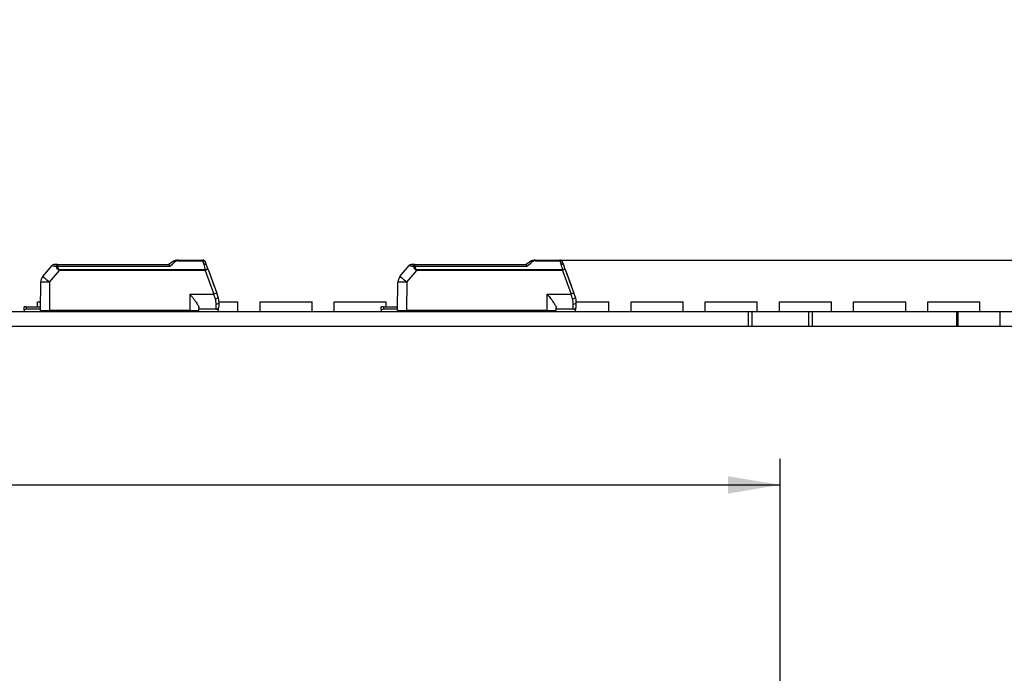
# Model space of a CAD drawing. Header units: millimetres. Extents: x 7 to 819, y 15 to 587.
# Tile 27 of 29: x 632 to 699, y 452 to 496. Entities that reach past the tile are written whole.
import ezdxf
from ezdxf.enums import TextEntityAlignment as Align

# ---------------------------------------------------------------- set-up
doc = ezdxf.new("R2010")
doc.units = ezdxf.units.MM
doc.layers.add('Default', color=7, linetype='Continuous')
doc.layers.add('LINLED_560X24MM_', color=7, linetype='Continuous')
doc.styles.add('SEACAD_Arial', font='arial.ttf')
doc.dimstyles.new('ISO', dxfattribs={"dimtxt": 3.5, "dimasz": 3.5, "dimexe": 1.75, "dimexo": 0, "dimgap": 0.875, "dimtad": 1, "dimtxsty": 'SEACAD_Arial', "dimblk1": '_SE_FILLED', "dimblk2": '_SE_FILLED', "dimsah": 1, "dimcen": 1.75, "dimadec": 0, "dimazin": 0, "dimtfac": 0.5, "dimtdec": 3, "dimtmove": 0, "dimatfit": 3, "dimfxl": 1, "dimarcsym": 0})

# ---------------------------------------------------------------- blocks, each defined once
blk = doc.blocks.new('SE2')
at = {"layer": 'LINLED_560X24MM_', "color": 7, "linetype": 'Continuous'}
for p, q in [((642.708, 479.778), (642.425, 479.584)), ((643.048, 479.884), (644.688, 479.884)), ((643.048, 479.884), (643.048, 479.84)), ((643.048, 479.84), (644.688, 479.84)), ((644.688, 479.84), (644.688, 479.884)), ((644.95, 479.55), (644.876, 479.752)), ((666.708, 479.778), (666.425, 479.584)), ((667.048, 479.884), (668.688, 479.884)), ((667.048, 479.884), (667.048, 479.84)), ((667.048, 479.84), (668.688, 479.84)), ((668.688, 479.84), (668.688, 479.884)), ((668.95, 479.55), (668.876, 479.752)), ((633.949, 478.771), (634.571, 479.513)), ((634.408, 478.39), (635.08, 479.191)), ((634.724, 479.584), (634.952, 479.584)), ((634.949, 479.584), (634.729, 479.584)), ((634.952, 479.584), (642.427, 479.584)), ((634.952, 479.473), (634.952, 479.584)), ((634.952, 479.473), (642.486, 479.473)), ((644.868, 479.234), (635.08, 479.234)), ((635.08, 479.234), (635.08, 479.191)), ((644.868, 479.191), (635.08, 479.191)), ((644.868, 479.191), (644.868, 479.234)), ((644.868, 479.191), (645.45, 477.593)), ((645.056, 479.257), (644.95, 479.55)), ((645.056, 479.257), (645.638, 477.659)), ((645.118, 479.086), (645.447, 478.184)), ((657.949, 478.771), (658.571, 479.513)), ((658.408, 478.39), (659.08, 479.191)), ((658.724, 479.584), (658.952, 479.584)), ((658.949, 479.584), (658.729, 479.584)), ((658.952, 479.584), (666.427, 479.584)), ((658.952, 479.473), (658.952, 479.584)), ((658.952, 479.473), (666.486, 479.473)), ((668.868, 479.234), (659.08, 479.234)), ((659.08, 479.234), (659.08, 479.191)), ((668.868, 479.191), (659.08, 479.191)), ((668.868, 479.191), (668.868, 479.234)), ((668.868, 479.191), (669.45, 477.593)), ((669.056, 479.257), (668.95, 479.55)), ((669.056, 479.257), (669.638, 477.659)), ((669.118, 479.086), (669.447, 478.184)), ((633.792, 476.484), (633.809, 478.391)), ((634.406, 478.391), (634.396, 476.484)), ((657.792, 476.484), (657.809, 478.391)), ((658.406, 478.391), (658.396, 476.484)), ((645.732, 477.401), (645.638, 477.659)), ((669.732, 477.401), (669.638, 477.659)), ((633.59, 477.084), (633.797, 477.084)), ((633.59, 476.734), (633.59, 477.084)), ((643.842, 476.484), (643.842, 477.592)), ((643.843, 477.593), (645.45, 477.593)), ((645.544, 477.27), (645.564, 477.277)), ((645.792, 477.059), (645.785, 477.061)), ((645.791, 477.084), (647.06, 477.084)), ((645.792, 476.784), (645.792, 477.059)), ((647.06, 476.434), (647.06, 477.084)), ((648.545, 477.084), (652.045, 477.084)), ((648.545, 476.434), (648.545, 477.084)), ((652.045, 476.434), (652.045, 477.084)), ((653.53, 477.084), (657.03, 477.084)), ((653.53, 476.434), (653.53, 477.084)), ((657.03, 476.734), (657.03, 477.084)), ((667.842, 476.484), (667.842, 477.592)), ((667.843, 477.593), (669.45, 477.593)), ((669.544, 477.27), (669.564, 477.277)), ((669.792, 477.059), (669.785, 477.061)), ((669.791, 477.084), (671.985, 477.084)), ((669.792, 476.784), (669.792, 477.059)), ((671.985, 476.434), (671.985, 477.084)), ((673.47, 477.084), (676.97, 477.084)), ((673.47, 476.434), (673.47, 477.084)), ((676.97, 476.434), (676.97, 477.084)), ((678.455, 477.084), (681.955, 477.084)), ((678.455, 476.434), (678.455, 477.084)), ((681.955, 476.434), (681.955, 477.084)), ((683.44, 477.084), (686.94, 477.084)), ((683.44, 476.434), (683.44, 477.084)), ((686.94, 476.434), (686.94, 477.084)), ((688.425, 477.084), (691.925, 477.084)), ((688.425, 476.434), (688.425, 477.084)), ((691.925, 476.434), (691.925, 477.084)), ((693.41, 477.084), (696.91, 477.084)), ((693.41, 476.434), (693.41, 477.084)), ((696.91, 476.434), (696.91, 477.084)), ((560.642, 476.434), (681.342, 476.434)), ((632.842, 476.734), (632.692, 476.734)), ((632.692, 476.534), (632.692, 476.734)), ((632.692, 476.534), (632.692, 476.434)), ((632.842, 476.734), (633.794, 476.734)), ((632.842, 476.734), (632.842, 476.584)), ((633.793, 476.584), (632.842, 476.584)), ((633.792, 476.484), (634.396, 476.484)), ((643.842, 476.484), (634.396, 476.484)), ((637.09, 476.434), (637.09, 476.484)), ((638.575, 476.434), (638.575, 476.484)), ((642.075, 476.434), (642.075, 476.484)), ((642.489, 476.484), (642.484, 476.471)), ((643.313, 476.434), (643.313, 476.484)), ((643.442, 476.484), (643.392, 476.434)), ((643.842, 476.484), (644.442, 476.484)), ((644.042, 476.484), (644.042, 476.434)), ((644.442, 476.484), (644.442, 476.671)), ((645.592, 476.584), (644.442, 476.584)), ((645.592, 476.584), (644.442, 476.584)), ((645.592, 476.584), (645.592, 476.928)), ((645.742, 476.652), (645.742, 476.534)), ((645.742, 476.434), (645.742, 476.534)), ((656.842, 476.734), (656.692, 476.734)), ((656.692, 476.534), (656.692, 476.734)), ((656.692, 476.534), (656.692, 476.434)), ((656.842, 476.734), (657.794, 476.734)), ((656.842, 476.734), (656.842, 476.584)), ((657.793, 476.584), (656.842, 476.584)), ((657.792, 476.484), (658.396, 476.484)), ((667.842, 476.484), (658.396, 476.484)), ((662.015, 476.434), (662.015, 476.484)), ((663.5, 476.434), (663.5, 476.484)), ((666.489, 476.484), (666.484, 476.471)), ((667.313, 476.434), (667.313, 476.484)), ((667.442, 476.484), (667.392, 476.434)), ((667.842, 476.484), (668.442, 476.484)), ((668.042, 476.484), (668.042, 476.434)), ((668.442, 476.484), (668.442, 476.671)), ((669.592, 476.584), (668.442, 476.584)), ((669.592, 476.584), (668.442, 476.584)), ((669.592, 476.584), (669.592, 476.928)), ((669.742, 476.652), (669.742, 476.534)), ((669.742, 476.434), (669.742, 476.534)), ((681.342, 476.434), (681.342, 475.434)), ((681.342, 476.434), (681.592, 476.434)), ((681.592, 476.434), (681.592, 475.434)), ((681.592, 476.434), (685.392, 476.434)), ((685.392, 476.434), (685.392, 475.434)), ((685.392, 476.434), (685.642, 476.434)), ((685.642, 476.434), (685.642, 475.434)), ((685.642, 476.434), (695.346, 476.434)), ((695.346, 476.434), (695.346, 475.434)), ((695.346, 476.434), (695.419, 476.434)), ((695.419, 476.434), (695.419, 475.434)), ((695.419, 476.434), (698.242, 476.434)), ((698.242, 476.434), (698.242, 475.434)), ((560.642, 475.434), (681.342, 475.434)), ((681.342, 475.434), (681.592, 475.434)), ((681.592, 475.434), (685.392, 475.434)), ((685.392, 475.434), (685.642, 475.434)), ((685.642, 475.434), (695.346, 475.434)), ((695.346, 475.434), (695.419, 475.434)), ((695.419, 475.434), (698.242, 475.434))]:
    blk.add_line(p, q, dxfattribs=at)
for centre, radius, start, end in [((620.252, 506.389), 34.912, 309.55782, 310.27562), ((643.048, 479.284), 0.6, 90, 124.50738), ((643.015, 479.355), 0.522, 108.33183, 124.88888), ((643.054, 479.482), 0.357, 90.95719, 130.61425), ((644.688, 479.684), 0.2, 20.00059, 89.99992), ((747.685, 510.418), 107.44, 196.53576, 196.67329), ((644.252, 506.389), 34.912, 309.55782, 310.27562), ((667.048, 479.284), 0.6, 90, 124.50738), ((667.015, 479.355), 0.522, 108.33183, 124.88888), ((667.054, 479.482), 0.357, 90.95719, 130.61425), ((668.688, 479.684), 0.2, 20.00059, 89.99992), ((771.685, 510.418), 107.44, 196.53576, 196.67329), ((634.724, 479.384), 0.2, 96.3981, 139.99985), ((636.073, 486.725), 7.367, 258.23921, 260.5742), ((634.729, 479.389), 0.195, 97.44812, 140.94435), ((634.724, 479.384), 0.2, 90.00006, 93.75071), ((634.986, 479.043), 0.432, 94.4698, 106.05728), ((746.151, 509.563), 105.726, 196.4674, 196.66988), ((658.724, 479.384), 0.2, 96.3981, 139.99985), ((660.073, 486.725), 7.367, 258.23921, 260.5742), ((658.729, 479.389), 0.195, 97.44812, 140.94435), ((658.724, 479.384), 0.2, 90.00006, 93.75071), ((658.986, 479.043), 0.432, 94.4698, 106.05728), ((770.151, 509.563), 105.726, 196.4674, 196.66988), ((634.409, 478.385), 0.6, 140, 179.5), ((658.409, 478.385), 0.6, 140, 179.5), ((647.534, 472.011), 5.958, 108.5546, 110.47358), ((671.534, 472.011), 5.958, 108.5546, 110.47358), ((564.277, 453.747), 84.603, 16.14336, 16.37117), ((644.362, 476.929), 1.23, 359.95935, 16.09879), ((644.792, 477.059), 1, 0.00462, 19.99402), ((588.277, 453.747), 84.603, 16.14336, 16.37117), ((668.362, 476.929), 1.23, 359.95935, 16.09879), ((668.792, 477.059), 1, 0.00462, 19.99402), ((632.842, 476.334), 0.25, 90, 126.8699), ((634.742, 477.034), 0.6, 270, 293.55646), ((642.692, 477.034), 0.6, 246.44354, 249.70355), ((642.692, 477.034), 0.6, 249.70365, 270), ((645.592, 476.784), 0.2, 270, 0), ((645.592, 476.334), 0.25, 53.1301, 90), ((656.842, 476.334), 0.25, 90, 126.8699), ((658.742, 477.034), 0.6, 270, 293.55646), ((666.692, 477.034), 0.6, 246.44354, 249.70355), ((666.692, 477.034), 0.6, 249.70365, 270), ((669.592, 476.784), 0.2, 270, 0), ((669.592, 476.334), 0.25, 53.1301, 90)]:
    blk.add_arc(centre, radius, start, end, dxfattribs=at)
for centre, major_axis, ratio, start_param, end_param in [((644.868, 479.189), (0.188, 0.068), 0.0082, 0, 1.567895), ((668.868, 479.189), (0.188, 0.068), 0.0082, 0, 1.567895), ((634.409, 478.385), (0.6, -0.005), 0.008726, 1.573617, 3.141593), ((634.409, 478.385), (-0.46, 0.386), 0.006685, 4.720219, 6.283185), ((658.409, 478.385), (0.6, -0.005), 0.008726, 1.573617, 3.141593), ((658.409, 478.385), (-0.46, 0.386), 0.006685, 4.720219, 6.283185), ((645.592, 477.059), (0.2, 0), 0.65625, 4.712389, 6.283031), ((669.592, 477.059), (0.2, 0), 0.65625, 4.712389, 6.283031)]:
    blk.add_ellipse(centre, major_axis=major_axis, ratio=ratio, start_param=start_param, end_param=end_param, dxfattribs=at)
for points, weights in [([(642.821, 479.754), (642.775, 479.788), (642.734, 479.796), (642.708, 479.778)], [1.03323215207, 0.973772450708, 0.994102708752, 1.0942229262]), ([(666.821, 479.754), (666.775, 479.788), (666.734, 479.796), (666.708, 479.778)], [1.03323215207, 0.973772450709, 0.994102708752, 1.0942229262])]:
    blk.add_rational_spline(points, weights, degree=3, dxfattribs=at)
for points, knots in [([(644.688, 479.84), (644.73, 479.846), (644.772, 479.84), (644.84, 479.809), (644.865, 479.783), (644.876, 479.752)], [0, 0, 0, 0, 0.5, 0.5, 1, 1, 1, 1]), ([(668.688, 479.84), (668.73, 479.846), (668.772, 479.84), (668.84, 479.809), (668.865, 479.783), (668.876, 479.752)], [0, 0, 0, 0, 0.5, 0.5, 1, 1, 1, 1]), ([(634.946, 479.584), (634.93, 479.581), (634.914, 479.569), (634.885, 479.527), (634.873, 479.494), (634.866, 479.457)], [0.0524709, 0.0524709, 0.0524709, 0.0524709, 0.5, 0.5, 1, 1, 1, 1]), ([(635.08, 479.191), (635.052, 479.201), (634.998, 479.223), (634.91, 479.313), (634.884, 479.398), (634.866, 479.457)], [0, 0, 0, 0, 0.235372, 0.457314, 1, 1, 1, 1]), ([(634.952, 479.473), (634.954, 479.448), (634.958, 479.402), (634.974, 479.338), (634.999, 479.288), (635.034, 479.25), (635.065, 479.24), (635.08, 479.234)], [0, 0, 0, 0, 0.272042, 0.497908, 0.684926, 0.845835, 1, 1, 1, 1]), ([(642.486, 479.473), (642.481, 479.486), (642.472, 479.511), (642.459, 479.54), (642.448, 479.561), (642.439, 479.575), (642.432, 479.583), (642.428, 479.584), (642.427, 479.584)], [0, 0, 0, 0, 0.20474, 0.394141, 0.568268, 0.727202, 0.87106, 1, 1, 1, 1]), ([(645.056, 479.257), (645.053, 479.266), (645.032, 479.267), (644.963, 479.258), (644.916, 479.248), (644.868, 479.234)], [0, 0, 0, 0, 0.5, 0.5, 1, 1, 1, 1]), ([(658.946, 479.584), (658.93, 479.581), (658.914, 479.569), (658.885, 479.527), (658.873, 479.494), (658.866, 479.457)], [0.0524709, 0.0524709, 0.0524709, 0.0524709, 0.5, 0.5, 1, 1, 1, 1]), ([(659.08, 479.191), (659.052, 479.201), (658.998, 479.223), (658.91, 479.313), (658.884, 479.398), (658.866, 479.457)], [0, 0, 0, 0, 0.235372, 0.457314, 1, 1, 1, 1]), ([(658.952, 479.473), (658.954, 479.448), (658.958, 479.402), (658.974, 479.338), (658.999, 479.288), (659.034, 479.25), (659.065, 479.24), (659.08, 479.234)], [0, 0, 0, 0, 0.272042, 0.497908, 0.684926, 0.845835, 1, 1, 1, 1]), ([(666.486, 479.473), (666.481, 479.486), (666.472, 479.511), (666.459, 479.54), (666.448, 479.561), (666.439, 479.575), (666.432, 479.583), (666.428, 479.584), (666.427, 479.584)], [0, 0, 0, 0, 0.20474, 0.394141, 0.568268, 0.727202, 0.87106, 1, 1, 1, 1]), ([(669.056, 479.257), (669.053, 479.266), (669.032, 479.267), (668.963, 479.258), (668.916, 479.248), (668.868, 479.234)], [0, 0, 0, 0, 0.5, 0.5, 1, 1, 1, 1]), ([(643.843, 477.592), (643.844, 477.59), (643.845, 477.589), (643.846, 477.588), (643.926, 477.485), (644.006, 477.381), (644.082, 477.28), (644.161, 477.175), (644.237, 477.071), (644.299, 476.976), (644.344, 476.908), (644.383, 476.843), (644.409, 476.787), (644.429, 476.742), (644.442, 476.702), (644.442, 476.671)], [0, 0, 0, 0, 0.003654, 0.003654, 0.003654, 0.299054, 0.299054, 0.299054, 0.607023, 0.607023, 0.607023, 0.826101, 0.826101, 0.826101, 1, 1, 1, 1]), ([(645.564, 477.277), (645.613, 477.295), (645.66, 477.319), (645.722, 477.364), (645.737, 477.386), (645.732, 477.401)], [0, 0, 0, 0, 0.5, 0.5, 1, 1, 1, 1]), ([(667.843, 477.592), (667.844, 477.59), (667.845, 477.589), (667.846, 477.588), (667.926, 477.485), (668.006, 477.381), (668.082, 477.28), (668.161, 477.175), (668.237, 477.071), (668.299, 476.976), (668.344, 476.908), (668.383, 476.843), (668.409, 476.787), (668.429, 476.742), (668.442, 476.702), (668.442, 476.671)], [0, 0, 0, 0, 0.003654, 0.003654, 0.003654, 0.299054, 0.299054, 0.299054, 0.607023, 0.607023, 0.607023, 0.826101, 0.826101, 0.826101, 1, 1, 1, 1]), ([(669.564, 477.277), (669.613, 477.295), (669.66, 477.319), (669.722, 477.364), (669.737, 477.386), (669.732, 477.401)], [0, 0, 0, 0, 0.5, 0.5, 1, 1, 1, 1])]:
    blk.add_open_spline(points, degree=3, knots=knots, dxfattribs=at)
for points in [[(644.95, 479.55), (644.934, 479.591), (644.843, 479.61), (644.762, 479.592)], [(668.95, 479.55), (668.934, 479.591), (668.843, 479.61), (668.762, 479.592)], [(634.712, 479.584), (634.704, 479.583), (634.701, 479.582), (634.701, 479.581)], [(658.712, 479.584), (658.704, 479.583), (658.701, 479.582), (658.701, 479.581)]]:
    blk.add_open_spline(points, degree=3, dxfattribs=at)
blk = doc.blocks.new('DMBLK106')
at = {"layer": 'Default', "linetype": 'Continuous'}
for points in [[(709.165, 479.934), (707.998, 479.934), (708.582, 476.434)], [(709.165, 471.934), (708.582, 475.434), (707.998, 471.934)]]:
    blk.add_hatch(color=7, dxfattribs=at).paths.add_polyline_path(points)
at = {"layer": 'Default', "color": 7, "linetype": 'Continuous'}
for p, q in [((708.582, 464.467), (708.582, 483.434)), ((698.242, 476.434), (710.332, 476.434)), ((698.242, 475.434), (710.332, 475.434))]:
    blk.add_line(p, q, dxfattribs=at)
at = {"layer": 'Default', "color": 7, "linetype": 'Continuous', "style": 'SEACAD_Arial'}
blk.add_text('1', height=3.5, rotation=90, dxfattribs=at).set_placement((704.207, 465.692), align=Align.TOP_LEFT)
blk = doc.blocks.new('_SE_FILLED')
at = {"color": 0}
blk.add_line((0, 0), (-1, 0), dxfattribs=at)
blk.add_solid([(0, 0), (-1, -0.1665), (-1, 0.1665), (0, 0)], dxfattribs=at)
blk = doc.blocks.new('DMBLK107')
at = {"layer": 'Default', "linetype": 'Continuous'}
for points in [[(716.956, 483.384), (715.789, 483.384), (716.373, 479.884)], [(716.956, 471.934), (716.373, 475.434), (715.789, 471.934)]]:
    blk.add_hatch(color=7, dxfattribs=at).paths.add_polyline_path(points)
at = {"layer": 'Default', "color": 7, "linetype": 'Continuous'}
for p, q in [((716.373, 468.434), (716.373, 496.031)), ((668.688, 479.884), (718.123, 479.884)), ((698.242, 475.434), (718.123, 475.434))]:
    blk.add_line(p, q, dxfattribs=at)
at = {"layer": 'Default', "color": 7, "linetype": 'Continuous', "style": 'SEACAD_Arial'}
blk.add_text('4,45', height=3.5, rotation=90, dxfattribs=at).set_placement((711.998, 485.219), align=Align.TOP_LEFT)
blk = doc.blocks.new('DMBLK116')
at = {"layer": 'Default', "linetype": 'Continuous'}
for points in [[(561.992, 465.358), (558.492, 464.775), (561.992, 464.191)], [(679.992, 465.358), (679.992, 464.191), (683.492, 464.775)]]:
    blk.add_hatch(color=7, dxfattribs=at).paths.add_polyline_path(points)
at = {"layer": 'Default', "color": 7, "linetype": 'Continuous'}
for p, q in [((558.492, 451.125), (558.492, 466.525)), ((683.492, 451.125), (683.492, 466.525)), ((558.492, 464.775), (683.492, 464.775))]:
    blk.add_line(p, q, dxfattribs=at)
at = {"layer": 'Default', "color": 7, "linetype": 'Continuous', "style": 'SEACAD_Arial'}
blk.add_text('125', height=3.5, dxfattribs=at).set_placement((616.883, 469.15), align=Align.TOP_LEFT)

msp = doc.modelspace()

# ---------------------------------------------------------------- block references
at = {"layer": 'Default'}
msp.add_blockref('SE2', (0, 0), dxfattribs=at)

# ---------------------------------------------------------------- dimensions: what is measured, and where the dimension line sits
at = {"layer": 'Default', "color": 7, "linetype": 'Continuous'}
for base, p1, p2, angle, picture, middle, dimtype in [((716.3728, 479.884), (698.242, 475.434), (668.6879, 479.884), 90, 'DMBLK107', (716.3728, 483.9944), 160), ((708.5817, 475.434), (698.242, 475.434), (698.242, 476.434), 90, 'DMBLK106', (708.5817, 469.656), 161), ((558.492, 464.7745), (558.492, 444.1252), (683.492, 444.1252), 0, 'DMBLK116', (620.992, 464.7745), 161)]:
    dim = msp.add_linear_dim(base=base, p1=p1, p2=p2, angle=angle, text='\\A1;<>', dimstyle='ISO', dxfattribs=at)
    dim.commit()
    dim.dimension.update_dxf_attribs({"geometry": picture, "text_midpoint": middle, "dimtype": dimtype})

doc.saveas('drawing.dxf')
